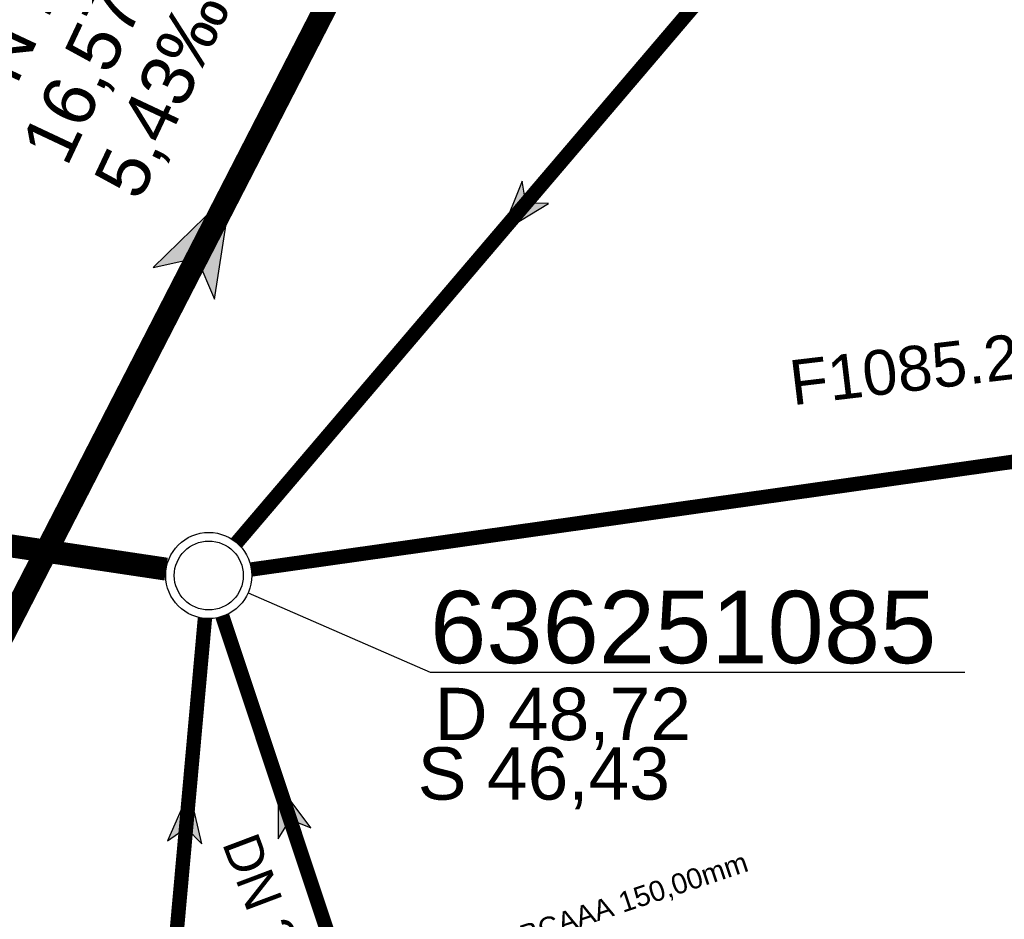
# Model space of a CAD drawing. Extents: x 356718 to 357658, y 5762241 to 5762615.
# Tile 106 of 157: x 357278 to 357295, y 5762431 to 5762447. Entities that reach past the tile are written whole.
import ezdxf
from ezdxf.enums import TextEntityAlignment as Align

# ---------------------------------------------------------------- set-up
doc = ezdxf.new("R2010")
doc.units = 0
doc.header["$MEASUREMENT"] = 0
for name, pattern in [('AUSGEZOGEN', [0]), ('GESTRICHELT2', [4, 2, -2]), ('STRICHPUNKT', [5, 2, -1, 1, -1])]:
    doc.linetypes.add(name, pattern=pattern)
doc.layers.get('0').update_dxf_attribs({"linetype": 'AUSGEZOGEN'})
for name, color, linetype, true_color in [('111_00228_Schachtsymbol_nach_Sy', 7, 'AUSGEZOGEN', 0x000000), ('114_00133_Schachtnummer', 7, 'AUSGEZOGEN', 0x000000), ('114_10391_Deckelhoehe', 7, 'AUSGEZOGEN', 0x000000), ('114_10392_Schachtnummer', 7, 'AUSGEZOGEN', 0x000000), ('114_10393_Sohlhoehe', 7, 'AUSGEZOGEN', 0x000000), ('121_10376_Haltungen_Mischwasser', 6, 'STRICHPUNKT', 0xff00ff), ('121_10397_Haltungen_Regenwasser', 5, 'GESTRICHELT2', 0x0000ff), ('121_10399_Haltungen_Mischwasser', 6, 'STRICHPUNKT', 0xff00ff), ('123_00048_Fliessrichtungspfeil', 7, 'AUSGEZOGEN', 0x000000), ('123_00137_Fliessrichtungspfeil', 7, 'AUSGEZOGEN', 0x000000), ('124_00118_Standard__Laenge___10', 7, 'AUSGEZOGEN', 0x000000), ('124_10395_Standard1', 7, 'AUSGEZOGEN', 0x000000), ('141_10868_Stutzen__141_', 7, 'AUSGEZOGEN', 0x000000)]:
    doc.layers.add(name, color=color, linetype=linetype, true_color=true_color)
doc.styles.add('ARIAL', font='arial.ttf', dxfattribs={"height": 1.5})
doc.styles.get("Standard").update_dxf_attribs({"font": 'arial.ttf', "height": 1})

# ---------------------------------------------------------------- blocks, each defined once
blk = doc.blocks.new('N03')
at = {"color": 0}
for radius in [0.75, 0.6]:
    blk.add_circle((0, 0), radius, dxfattribs=at)
blk = doc.blocks.new('FLI')
at = {"color": 0, "linetype": 'AUSGEZOGEN'}
blk.add_lwpolyline([(-0.4, 0), (-0.9, -0.6), (0.9, 0), (-0.9, 0.6), (-0.4, 0)], close=True, dxfattribs=at)
at = {"color": 0}
for points in [[(-0.4, 0), (0.9, 0), (-0.9, 0.6)], [(-0.9, -0.6), (0.9, 0), (-0.4, 0)]]:
    blk.add_solid(points, dxfattribs=at)

msp = doc.modelspace()

# ---------------------------------------------------------------- linework, layer by layer
at = {"layer": '114_10392_Schachtnummer', "color": 18, "linetype": 'AUSGEZOGEN', "true_color": 0x000000}
msp.add_lwpolyline([(357282.264, 5762436.668), (357285.429, 5762435.285), (357294.737, 5762435.285)], dxfattribs=at)
at = {"layer": '121_10376_Haltungen_Mischwasser', "color": 6, "linetype": 'STRICHPUNKT', "true_color": 0xff00ff, "const_width": 0.4}
for points in [[(357277.873, 5762435.685), (357285.236, 5762450.022)], [(357280.835, 5762437.079), (357260.276, 5762440.156)]]:
    msp.add_lwpolyline(points, dxfattribs=at)
at = {"layer": '121_10397_Haltungen_Regenwasser', "color": 5, "linetype": 'GESTRICHELT2', "true_color": 0x0000ff, "const_width": 0.25}
msp.add_lwpolyline([(357286.883, 5762474.507), (357292.359, 5762449.626), (357282.063, 5762437.539)], dxfattribs=at)
at = {"layer": '121_10399_Haltungen_Mischwasser', "color": 6, "linetype": 'STRICHPUNKT', "true_color": 0xff00ff, "const_width": 0.25}
for points in [[(357309.659, 5762453.896), (357311.406, 5762454.335), (357312.14, 5762454.005), (357314.899, 5762441.682), (357282.319, 5762437.073)], [(357296.586, 5762415.038), (357296.906, 5762413.661), (357287.162, 5762410.984), (357285.324, 5762412.029), (357284.2, 5762413.785), (357280.822, 5762428.576), (357281.51, 5762436.221)], [(357286.505, 5762428.894), (357286.235, 5762429.222), (357284.281, 5762428.847), (357281.814, 5762436.257)]]:
    msp.add_lwpolyline(points, dxfattribs=at)

# ---------------------------------------------------------------- block references
at = {"layer": '111_00228_Schachtsymbol_nach_Sy', "color": 18, "true_color": 0x000000}
msp.add_blockref('N03', (357281.577, 5762436.968), dxfattribs=at)
at = {"layer": '123_00048_Fliessrichtungspfeil', "color": 18, "true_color": 0x000000, "rotation": 62.8}
msp.add_blockref('FLI', (357281.555, 5762442.854), dxfattribs=at)
at = {"layer": '123_00137_Fliessrichtungspfeil', "color": 18, "true_color": 0x000000, "xscale": 0.5, "yscale": 0.5, "zscale": 0.5}
for p, rotation in [((357286.968, 5762443.297), 229.6), ((357282.929, 5762432.907), 108.4), ((357281.199, 5762432.772), 84.8)]:
    msp.add_blockref('FLI', p, dxfattribs=dict(at, rotation=rotation))

# ---------------------------------------------------------------- texts
at = {"layer": '114_00133_Schachtnummer', "color": 18, "true_color": 0x000000, "style": 'ARIAL'}
msp.add_text('F1085.21', height=0.7814, rotation=6.8, dxfattribs=at).set_placement((357291.645, 5762440.706), align=Align.TOP_LEFT)
at = {"layer": '114_10391_Deckelhoehe', "color": 18, "true_color": 0x000000, "style": 'ARIAL'}
msp.add_text('D 48,72', height=0.9116, dxfattribs=at).set_placement((357285.511, 5762435.013), align=Align.TOP_LEFT)
at = {"layer": '114_10392_Schachtnummer', "color": 18, "true_color": 0x000000, "style": 'ARIAL'}
msp.add_text('636251085', height=1.2601, dxfattribs=at).set_placement((357285.429, 5762436.701), align=Align.TOP_LEFT)
at = {"layer": '114_10393_Sohlhoehe', "color": 18, "true_color": 0x000000, "style": 'ARIAL'}
msp.add_text('S 46,43', height=0.9116, dxfattribs=at).set_placement((357285.214, 5762433.977), align=Align.TOP_LEFT)
at = {"layer": '124_00118_Standard__Laenge___10', "color": 18, "true_color": 0x000000, "style": 'ARIAL'}
msp.add_text('DN 200 PVCU 11,30 m', height=0.65113, rotation=290.6, dxfattribs=at).set_placement((357282.413, 5762432.536), align=Align.TOP_LEFT)
at = {"layer": '124_10395_Standard1', "color": 18, "true_color": 0x000000, "style": 'ARIAL'}
for s, p in [('DN 1300 B', (357277.013, 5762445.045)), ('16,57m', (357278.28, 5762444.449)), ('5,43‰', (357279.547, 5762443.853))]:
    msp.add_text(s, height=0.9116, rotation=64.8, dxfattribs=at).set_placement(p, align=Align.TOP_LEFT)
at = {"layer": '141_10868_Stutzen__141_', "color": 18, "true_color": 0x000000}
msp.add_text('BCAAA 150,00mm', height=0.35326, rotation=18.4, dxfattribs=at).set_placement((357286.954, 5762430.857), align=Align.TOP_LEFT)

doc.saveas('drawing.dxf')
